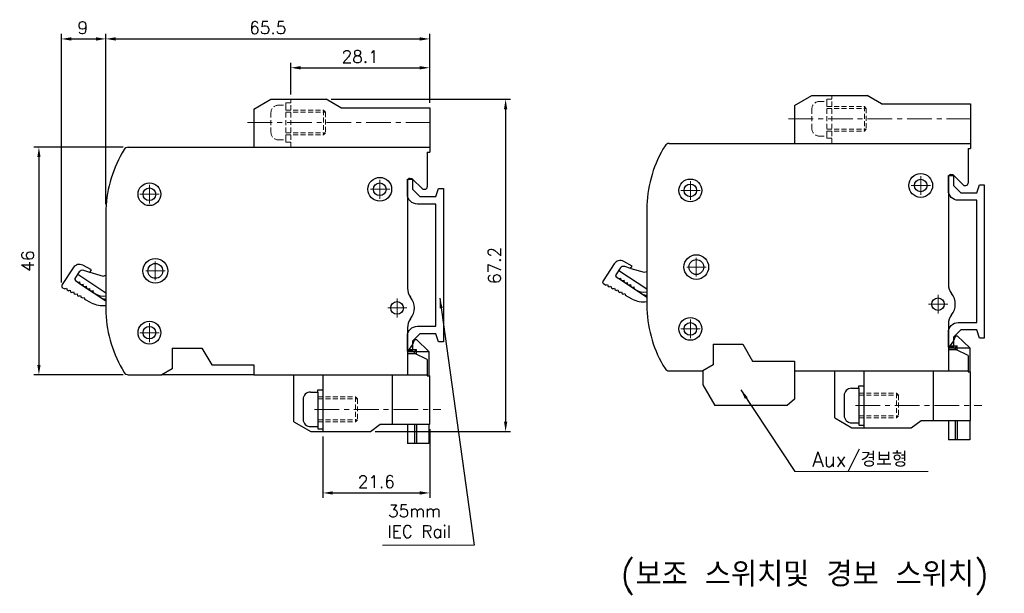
# Model space of a CAD drawing. Extents: x -212 to 178, y 261 to 527.
# Tile 2 of 2: x -21 to 178, y 378 to 494. Entities that reach past the tile are written whole.
import ezdxf

# ---------------------------------------------------------------- set-up
doc = ezdxf.new("R2010")
doc.units = 0
doc.header["$LTSCALE"] = 4
doc.header["$MEASUREMENT"] = 0
doc.linetypes.add('CENTER', pattern=[2, 1.25, -0.25, 0.25, -0.25])
doc.linetypes.add('HIDDEN', pattern=[0.375, 0.25, -0.125])
doc.layers.get('0').update_dxf_attribs({"linetype": 'CONTINUOUS', "lineweight": 25})
doc.layers.get('Defpoints').update_dxf_attribs({"linetype": 'CONTINUOUS', "lineweight": 0})
for name, color, linetype, lineweight in [('center', 1, 'CENTER', 9), ('DEVICE', 7, 'CONTINUOUS', 25), ('di', 3, 'CONTINUOUS', 0), ('hi', 2, 'HIDDEN', 15), ('Note', 2, 'CONTINUOUS', 0)]:
    doc.layers.add(name, color=color, linetype=linetype, lineweight=lineweight)
doc.styles.add('ROMANS', font='romans.shx', dxfattribs={"bigfont": 'ghs.shx'})
doc.styles.get("Standard").update_dxf_attribs({"font": 'romans.shx', "height": 2.5, "bigfont": 'ghs.shx'})
doc.dimstyles.get("Standard").update_dxf_attribs({"dimtxt": 2.5, "dimasz": 2, "dimexe": 0.5, "dimexo": 0.5, "dimgap": 1, "dimtad": 1, "dimdsep": 46, "dimtxsty": 'ROMANS', "dimcen": 0.09, "dimadec": 0, "dimazin": 2, "dimtfac": 1, "dimtmove": 0, "dimatfit": 3, "dimfxl": 1, "dimtolj": 1, "dimtzin": 0, "dimarcsym": 0})

# ---------------------------------------------------------------- blocks, each defined once
blk = doc.blocks.new('*D23')
at = {"layer": 'Defpoints', "color": 0}
for p in [(0.86, 468.57), (-17.21, 422.57), (0.86, 422.57)]:
    blk.add_point(p, dxfattribs=at)
at = {"layer": 'di', "color": 0, "lineweight": -2}
for p, q in [((-0.14, 468.57), (-18.21, 468.57)), ((-17.21, 466.57), (-17.21, 424.57)), ((-0.14, 422.57), (-18.21, 422.57))]:
    blk.add_line(p, q, dxfattribs=at)
at = {"layer": 'di', "color": 0}
for points in [[(-17.54, 466.57), (-16.88, 466.57), (-17.21, 468.57)], [(-17.54, 424.57), (-16.88, 424.57), (-17.21, 422.57)]]:
    blk.add_solid(points, dxfattribs=at)
at = {"layer": 'di', "insert": (-19.46, 445.57), "char_height": 2.5, "attachment_point": 5, "rotation": 90, "style": 'ROMANS'}
blk.add_mtext('46', dxfattribs=at)
blk = doc.blocks.new('*D24')
at = {"layer": 'Defpoints', "color": 0}
for p in [(61.83, 490.48), (61.83, 476.57), (-3.67, 456.07)]:
    blk.add_point(p, dxfattribs=at)
at = {"layer": 'di', "color": 0, "lineweight": -2}
for p, q in [((-3.67, 457.07), (-3.67, 491.48)), ((-1.67, 490.48), (59.83, 490.48)), ((61.83, 477.57), (61.83, 491.48))]:
    blk.add_line(p, q, dxfattribs=at)
at = {"layer": 'di', "color": 0}
for points in [[(-1.67, 490.81), (-1.67, 490.14), (-3.67, 490.48)], [(59.83, 490.81), (59.83, 490.14), (61.83, 490.48)]]:
    blk.add_solid(points, dxfattribs=at)
at = {"layer": 'di', "insert": (29.08, 492.73), "char_height": 2.5, "attachment_point": 5, "style": 'ROMANS'}
blk.add_mtext('65.5', dxfattribs=at)
blk = doc.blocks.new('*D25')
at = {"layer": 'Defpoints', "color": 0}
for p in [(40.89, 478.27), (49.83, 411.07), (77.19, 411.07)]:
    blk.add_point(p, dxfattribs=at)
at = {"layer": 'di', "color": 0, "lineweight": -2}
for p, q in [((41.89, 478.27), (78.19, 478.27)), ((77.19, 476.27), (77.19, 413.07)), ((50.83, 411.07), (78.19, 411.07))]:
    blk.add_line(p, q, dxfattribs=at)
at = {"layer": 'di', "color": 0}
for points in [[(76.86, 476.27), (77.52, 476.27), (77.19, 478.27)], [(76.86, 413.07), (77.52, 413.07), (77.19, 411.07)]]:
    blk.add_solid(points, dxfattribs=at)
at = {"layer": 'di', "insert": (74.94, 444.67), "char_height": 2.5, "attachment_point": 5, "rotation": 90, "style": 'ROMANS'}
blk.add_mtext('67.2', dxfattribs=at)
blk = doc.blocks.new('*D26')
at = {"layer": 'Defpoints', "color": 0}
for p in [(61.83, 412.57), (40.23, 411.07), (61.83, 398.67)]:
    blk.add_point(p, dxfattribs=at)
at = {"layer": 'di', "color": 0, "lineweight": -2}
for p, q in [((61.83, 411.57), (61.83, 397.67)), ((40.23, 410.07), (40.23, 397.67)), ((42.23, 398.67), (59.83, 398.67))]:
    blk.add_line(p, q, dxfattribs=at)
at = {"layer": 'di', "color": 0}
for points in [[(42.23, 399), (42.23, 398.34), (40.23, 398.67)], [(59.83, 399), (59.83, 398.34), (61.83, 398.67)]]:
    blk.add_solid(points, dxfattribs=at)
at = {"layer": 'di', "insert": (51.03, 400.92), "char_height": 2.5, "attachment_point": 5, "style": 'ROMANS'}
blk.add_mtext('21.6', dxfattribs=at)
blk = doc.blocks.new('*D27')
at = {"layer": 'Defpoints', "color": 0}
for p in [(61.83, 484.65), (33.73, 478.27), (61.83, 476.57)]:
    blk.add_point(p, dxfattribs=at)
at = {"layer": 'di', "color": 0, "lineweight": -2}
for p, q in [((33.73, 479.27), (33.73, 485.65)), ((35.73, 484.65), (59.83, 484.65)), ((61.83, 477.57), (61.83, 485.65))]:
    blk.add_line(p, q, dxfattribs=at)
at = {"layer": 'di', "color": 0}
for points in [[(35.73, 484.98), (35.73, 484.31), (33.73, 484.65)], [(59.83, 484.98), (59.83, 484.31), (61.83, 484.65)]]:
    blk.add_solid(points, dxfattribs=at)
at = {"layer": 'di', "insert": (47.78, 486.9), "char_height": 2.5, "attachment_point": 5, "style": 'ROMANS'}
blk.add_mtext('28.1', dxfattribs=at)
blk = doc.blocks.new('rtrt')
at = {"layer": 'DEVICE'}
for p, q in [((40.34, 121.61), (40.34, 90.6)), ((41.29, 121.61), (40.34, 121.61)), ((41.84, 119.96), (41.29, 121.61)), ((46.6, 123.47), (46.6, 121.46)), ((47.6, 123.47), (46.6, 123.47)), ((47.6, 120.46), (47.6, 123.47)), ((45.1, 119.96), (41.84, 119.96)), ((45.1, 119.96), (46.6, 121.46)), ((41.84, 93.75), (41.84, 118.46)), ((41.84, 118.46), (45.6, 118.46)), ((45.6, 93.75), (41.84, 93.75)), ((41.29, 90.6), (41.84, 92.25)), ((41.84, 92.25), (45.1, 92.25)), ((45.1, 92.25), (46.6, 90.75)), ((47.6, 88.75), (47.6, 91.75)), ((40.34, 90.6), (41.29, 90.6)), ((46.6, 90.75), (46.6, 88.75)), ((46.6, 88.75), (47.6, 88.75))]:
    blk.add_line(p, q, dxfattribs=at)
for centre, start, end in [((45.6, 120.46), 270, 0), ((45.6, 91.75), 0, 90)]:
    blk.add_arc(centre, 2, start, end, dxfattribs=at)
blk = doc.blocks.new('*D28')
at = {"layer": 'Defpoints', "color": 0}
for p in [(-3.67, 490.48), (-3.67, 456.07), (-12.67, 440.25)]:
    blk.add_point(p, dxfattribs=at)
at = {"layer": 'di', "color": 0, "lineweight": -2}
for p, q in [((-12.67, 441.25), (-12.67, 491.48)), ((-10.67, 490.48), (-5.67, 490.48)), ((-3.67, 457.07), (-3.67, 491.48))]:
    blk.add_line(p, q, dxfattribs=at)
at = {"layer": 'di', "color": 0}
for points in [[(-10.67, 490.81), (-10.67, 490.14), (-12.67, 490.48)], [(-5.67, 490.81), (-5.67, 490.14), (-3.67, 490.48)]]:
    blk.add_solid(points, dxfattribs=at)
at = {"layer": 'di', "insert": (-8.34, 492.73), "char_height": 2.5, "attachment_point": 5, "style": 'ROMANS'}
blk.add_mtext('9', dxfattribs=at)
blk = doc.blocks.new('kjkj')
for p, q in [((-1.57, 262.32), (-0.07, 262.32)), ((-0.07, 262.32), (-0.07, 255.32)), ((-0.07, 261.32), (7.53, 261.32)), ((-0.07, 260.92), (7.93, 260.92)), ((7.53, 261.32), (7.53, 256.32)), ((7.53, 261.32), (7.93, 260.92)), ((7.93, 260.92), (7.93, 256.72)), ((-3.07, 260.82), (-3.07, 256.82)), ((-1.57, 255.32), (-0.07, 255.32)), ((-0.07, 256.72), (7.93, 256.72)), ((-0.07, 256.32), (7.53, 256.32)), ((7.93, 256.72), (7.53, 256.32))]:
    blk.add_line(p, q)
for centre, start, end in [((-1.57, 260.82), 90, 180), ((-1.57, 256.82), 180, 270)]:
    blk.add_arc(centre, 1.5, start, end)

msp = doc.modelspace()

# ---------------------------------------------------------------- linework, layer by layer
for p, q in [((-10.27096, 444.22049), (-12.52554, 440.81823)), ((-6.60139, 443.78402), (-8.30412, 444.70974)), ((99.14585, 444.98834), (96.89126, 441.58608)), ((102.81542, 444.55187), (101.11268, 445.47759)), ((102.47421, 444.03697), (101.28937, 444.43414)), ((102.47421, 444.03697), (102.81542, 444.55187)), ((-9.04856, 443.34968), (-9.92473, 442.0275)), ((-6.9426, 443.26912), (-8.12744, 443.66628)), ((-6.9426, 443.26912), (-6.60139, 443.78402)), ((100.36824, 444.11753), (99.49207, 442.79535)), ((99.57643, 442.37956), (100.82681, 441.55097)), ((-9.84038, 441.61171), (-8.59, 440.78312)), ((-8.59, 440.78312), (-3.66503, 437.51947)), ((97.3826, 440.70718), (97.07694, 440.86651)), ((97.3826, 440.70718), (97.7873, 440.83454)), ((97.7873, 440.83454), (97.91465, 440.42984)), ((98.09201, 440.33739), (97.91465, 440.42984)), ((98.09201, 440.33739), (98.4967, 440.46475)), ((98.4967, 440.46475), (98.62406, 440.06005)), ((100.82681, 441.55097), (105.75178, 438.28732)), ((-12.03421, 439.93933), (-12.33987, 440.09866)), ((-12.03421, 439.93933), (-11.62951, 440.06669)), ((-11.62951, 440.06669), (-11.50215, 439.66199)), ((-11.3248, 439.56954), (-11.50215, 439.66199)), ((-11.3248, 439.56954), (-10.9201, 439.6969)), ((-10.9201, 439.6969), (-10.79275, 439.2922)), ((-10.61539, 439.19975), (-10.79275, 439.2922)), ((-10.61539, 439.19975), (-10.2107, 439.32711)), ((-10.2107, 439.32711), (-10.08334, 438.92241)), ((-9.88987, 438.82156), (-10.08334, 438.92241)), ((-9.87859, 438.83859), (-9.50129, 438.95732)), ((-9.50129, 438.95732), (-9.37393, 438.55263)), ((-9.19658, 438.46018), (-9.37393, 438.55263)), ((-9.19658, 438.46018), (-8.79188, 438.58754)), ((-8.79188, 438.58754), (-8.66453, 438.18284)), ((-8.48717, 438.09039), (-8.66453, 438.18284)), ((-8.48717, 438.09039), (-8.08248, 438.21775)), ((-8.08248, 438.21775), (-7.95512, 437.81305)), ((98.80141, 439.9676), (98.62406, 440.06005)), ((98.80141, 439.9676), (99.20611, 440.09496)), ((99.20611, 440.09496), (99.33347, 439.69026)), ((99.52694, 439.58942), (99.33347, 439.69026)), ((99.53822, 439.60644), (99.91552, 439.72518)), ((99.91552, 439.72518), (100.04287, 439.32048)), ((100.22023, 439.22803), (100.04287, 439.32048)), ((100.22023, 439.22803), (100.62492, 439.35539)), ((100.62492, 439.35539), (100.75228, 438.95069)), ((100.92963, 438.85824), (100.75228, 438.95069)), ((100.92963, 438.85824), (101.33433, 438.9856)), ((101.33433, 438.9856), (101.46169, 438.5809)), ((102.7968, 437.88496), (101.46169, 438.5809)), ((-6.62001, 437.11711), (-7.95512, 437.81305)), ((168.20178, 430.44238), (167.80178, 429.44238)), ((168.20178, 430.44238), (168.55178, 430.44238)), ((171.05178, 428.04238), (168.55178, 430.44238)), ((58.38497, 428.67453), (57.33497, 427.27453)), ((58.78497, 429.67453), (58.38497, 428.67453)), ((58.78497, 429.67453), (59.13497, 429.67453)), ((61.63497, 427.27453), (59.13497, 429.67453)), ((167.80178, 429.44238), (166.75178, 428.04238)), ((167.12321, 428.44238), (168.55178, 428.44238)), ((168.55178, 428.44238), (168.15178, 428.04238)), ((168.55178, 427.49838), (168.55178, 428.44238)), ((57.33497, 427.27453), (58.73497, 427.27453)), ((57.33497, 427.27453), (61.63497, 427.27453)), ((57.33497, 427.27453), (57.33497, 422.57453)), ((57.7064, 427.67453), (59.13497, 427.67453)), ((59.13497, 427.67453), (58.73497, 427.27453)), ((58.73497, 426.87453), (58.73497, 427.27453)), ((59.13497, 426.73053), (59.13497, 427.67453)), ((61.63497, 427.27453), (61.63497, 422.37453)), ((166.75178, 428.04238), (168.15178, 428.04238)), ((166.75178, 428.04238), (171.05178, 428.04238)), ((166.75178, 428.04238), (166.75178, 423.34238)), ((168.15178, 427.64238), (168.15178, 428.04238)), ((171.05178, 428.04238), (171.05178, 423.14238)), ((34.33984, 413.07453), (34.33984, 422.57453)), ((143.75665, 413.84238), (143.75665, 423.34238)), ((148.65178, 419.84238), (148.65178, 420.30238)), ((148.65178, 420.30238), (149.65178, 420.30238)), ((37.73497, 419.07453), (39.23497, 419.07453)), ((39.23497, 419.07453), (39.23497, 419.53453)), ((39.23497, 419.53453), (40.23497, 419.53453)), ((39.23497, 419.07453), (39.23497, 412.07453)), ((145.65178, 418.34238), (145.65178, 414.34238)), ((147.15178, 419.84238), (148.65178, 419.84238)), ((148.65178, 419.84238), (148.65178, 412.84238)), ((36.23497, 417.57453), (36.23497, 413.57453)), ((34.33984, 413.07453), (37.80394, 411.07453)), ((57.33497, 412.57453), (57.33497, 408.67453)), ((58.73497, 412.57453), (58.73497, 408.67453)), ((59.13497, 412.57453), (59.13497, 408.67453)), ((61.63497, 412.57453), (61.63497, 408.67453)), ((143.75665, 413.84238), (147.22075, 411.84238)), ((147.15178, 412.84238), (148.65178, 412.84238)), ((148.65178, 412.84238), (148.65178, 412.38238)), ((148.65178, 412.38238), (149.65178, 412.38238)), ((166.75178, 413.34238), (166.75178, 409.44238)), ((168.15178, 413.34238), (168.15178, 409.44238)), ((168.55178, 413.34238), (168.55178, 409.44238)), ((171.05178, 413.34238), (171.05178, 409.44238)), ((37.73497, 412.07453), (39.23497, 412.07453)), ((39.23497, 412.07453), (39.23497, 411.61453)), ((39.23497, 411.61453), (40.23497, 411.61453)), ((61.63497, 408.67453), (57.33497, 408.67453)), ((171.05178, 409.44238), (166.75178, 409.44238))]:
    msp.add_line(p, q)
for centre, radius, start, end in [((-9.02058, 443.3919), 1.5, 61.4686623, 146.4686623), ((100.39622, 444.15975), 1.5, 61.4686623, 146.4686623), ((101.03511, 443.67562), 0.8, 71.4686623, 146.4686623), ((-8.3817, 442.90776), 0.8, 71.4686623, 146.4686623), ((99.74215, 442.62963), 0.3, 146.4686623, 236.4686623), ((-12.10875, 440.54204), 0.5, 146.4686623, 242.4686623), ((-9.67466, 441.86178), 0.3, 146.4686623, 236.4686623), ((97.30806, 441.30989), 0.5, 146.4686623, 242.4686623), ((105.65511, 440.15057), 1.5, 236.4686623, 273.4164261), ((-4.3089, 441.55079), 5, 242.4686623, 277.3987618), ((-3.76169, 439.38272), 1.5, 236.4686623, 273.4164261), ((105.10791, 442.31864), 5, 242.4686623, 277.3987618), ((37.73497, 417.57453), 1.5, 90, 180), ((147.15178, 418.34238), 1.5, 90, 180), ((147.15178, 414.34238), 1.5, 180, 270), ((37.73497, 413.57453), 1.5, 180, 270)]:
    msp.add_arc(centre, radius, start, end)
at = {"layer": 'center', "color": 1}
for p, q in [((134.39749, 474.34238), (171.25178, 474.34238)), ((24.98068, 473.57453), (61.83497, 473.57453)), ((147.93534, 416.34238), (173.49685, 416.34238)), ((38.51853, 415.57453), (64.08004, 415.57453))]:
    msp.add_line(p, q, dxfattribs=at)
at = {"layer": 'center'}
for p, q in [((161.15178, 462.74333), (161.15178, 458.94143)), ((5.13497, 460.97548), (5.13497, 457.17358)), ((53.73597, 460.07453), (49.83402, 460.07453)), ((51.73497, 461.97548), (51.73497, 458.17358)), ((114.55178, 461.74333), (114.55178, 457.94143)), ((163.15278, 460.84238), (159.25083, 460.84238)), ((7.13597, 459.07453), (3.23402, 459.07453)), ((116.55278, 459.84238), (112.65083, 459.84238)), ((115.75178, 446.24333), (115.75178, 442.44143)), ((6.33497, 445.47548), (6.33497, 441.67358)), ((117.75278, 444.34238), (113.85083, 444.34238)), ((8.33597, 443.57453), (4.43402, 443.57453)), ((164.65178, 438.74333), (164.65178, 434.94143)), ((55.23497, 437.97548), (55.23497, 434.17358)), ((166.65278, 436.84238), (162.75083, 436.84238)), ((57.23597, 436.07453), (53.33402, 436.07453)), ((5.13497, 432.97548), (5.13497, 429.17358)), ((114.55178, 433.74333), (114.55178, 429.94143)), ((7.13597, 431.07453), (3.23402, 431.07453)), ((116.55278, 431.84238), (112.65083, 431.84238))]:
    msp.add_line(p, q, dxfattribs=at)
at = {"layer": 'Defpoints', "color": 0, "linetype": 'ByBlock'}
for p in [(168.20178, 430.44238), (58.78497, 429.67453), (168.55178, 428.44238), (59.13497, 427.67453)]:
    msp.add_point(p, dxfattribs=at)
at = {"layer": 'DEVICE'}
for p, q in [((26.23497, 476.27453), (29.69907, 478.27453)), ((43.83497, 476.57453), (40.89049, 478.27453)), ((135.65178, 477.04238), (139.11588, 479.04238)), ((153.25178, 477.34238), (150.30729, 479.04238)), ((58.23497, 462.27453), (60.43497, 460.07453)), ((167.65178, 463.04238), (169.85178, 460.84238)), ((60.43497, 460.07453), (60.83497, 460.07453)), ((169.85178, 460.84238), (170.25178, 460.84238)), ((125.18879, 428.74238), (127.15178, 425.34238)), ((15.77198, 427.97453), (17.73497, 424.57453)), ((61.33497, 425.67453), (58.83497, 426.87453)), ((170.75178, 426.44238), (168.25178, 427.64238)), ((119.15178, 424.54238), (117.07332, 423.34238)), ((9.73497, 423.77453), (7.65651, 422.57453)), ((26.23497, 422.57453), (7.65651, 422.57453)), ((40.23497, 422.57453), (40.23497, 411.07453)), ((54.33497, 412.57453), (54.33497, 422.57453)), ((61.83497, 412.57453), (61.83497, 422.37453)), ((117.07332, 423.34238), (117.07332, 420.53751)), ((135.65178, 423.34238), (135.65178, 417.61817)), ((149.65178, 423.34238), (149.65178, 411.84238)), ((163.75178, 413.34238), (163.75178, 423.34238)), ((171.25178, 413.34238), (171.25178, 423.14238)), ((117.07332, 420.53751), (119.53862, 416.34238)), ((134.12299, 416.34238), (119.53862, 416.34238)), ((135.65178, 417.61817), (134.12299, 416.34238))]:
    msp.add_line(p, q, dxfattribs=at)
at = {"layer": 'DEVICE', "color": 7}
for p, q in [((29.69907, 478.27453), (40.89049, 478.27453)), ((139.11588, 479.04238), (150.30729, 479.04238)), ((26.23497, 476.27453), (26.23497, 468.57453)), ((43.83497, 476.57453), (61.83497, 476.57453)), ((61.83497, 476.57453), (61.83497, 467.57453)), ((135.65178, 477.04238), (135.65178, 469.34238)), ((153.25178, 477.34238), (171.25178, 477.34238)), ((171.25178, 477.34238), (171.25178, 468.34238)), ((0.86408, 468.57453), (61.83497, 468.57453)), ((110.28089, 469.34238), (171.25178, 469.34238)), ((170.75178, 468.34238), (170.75178, 461.34238)), ((170.75178, 468.34238), (171.25178, 468.34238)), ((61.33497, 467.57453), (61.33497, 460.57453)), ((61.33497, 467.57453), (61.83497, 467.57453)), ((57.83497, 462.27453), (58.23497, 462.27453)), ((166.75178, 462.54238), (166.75178, 440.87227)), ((167.25178, 463.04238), (167.65178, 463.04238)), ((57.33497, 461.77453), (57.33497, 440.10442)), ((-3.66503, 456.07453), (-3.66503, 435.07453)), ((105.75178, 456.84238), (105.75178, 435.84238)), ((-9.33285, 442.90346), (-3.66503, 439.15677)), ((-6.91307, 443.31368), (-4.22934, 442.52043)), ((-4.22934, 442.52043), (-3.66503, 442.68795)), ((100.08395, 443.67131), (105.75178, 439.92462)), ((102.50374, 444.08153), (105.18746, 443.28828)), ((105.18746, 443.28828), (105.75178, 443.4558)), ((-9.33302, 441.27454), (-8.91819, 441.35919)), ((-8.83354, 440.94436), (-8.91819, 441.35919)), ((-8.83354, 440.94436), (-8.66704, 440.8343)), ((-8.66704, 440.8343), (-8.25221, 440.91895)), ((-8.16756, 440.50412), (-8.25221, 440.91895)), ((-8.16756, 440.50412), (-8.00106, 440.39406)), ((-8.00106, 440.39406), (-7.58623, 440.47871)), ((-7.50158, 440.06388), (-7.58623, 440.47871)), ((100.08379, 442.04239), (100.49862, 442.12704)), ((100.58327, 441.71221), (100.49862, 442.12704)), ((100.58327, 441.71221), (100.74977, 441.60215)), ((100.74977, 441.60215), (101.1646, 441.6868)), ((101.24925, 441.27197), (101.1646, 441.6868)), ((101.24925, 441.27197), (101.41575, 441.16191)), ((101.41575, 441.16191), (101.83058, 441.24656)), ((101.91523, 440.83173), (101.83058, 441.24656)), ((101.91523, 440.83173), (102.08172, 440.72167)), ((102.08172, 440.72167), (102.49656, 440.80632)), ((102.58121, 440.39149), (102.49656, 440.80632)), ((102.58121, 440.39149), (102.7477, 440.28143)), ((102.7477, 440.28143), (103.16254, 440.36608)), ((103.24719, 439.95125), (103.16254, 440.36608)), ((-7.50158, 440.06388), (-7.33508, 439.95382)), ((-7.33508, 439.95382), (-6.92025, 440.03847)), ((-6.8356, 439.62364), (-6.92025, 440.03847)), ((-6.8356, 439.62364), (-6.6691, 439.51358)), ((-6.6691, 439.51358), (-6.25427, 439.59823)), ((-6.16962, 439.18339), (-6.25427, 439.59823)), ((-6.16962, 439.18339), (-5.86975, 438.98517)), ((103.24719, 439.95125), (103.54706, 439.75302)), ((166.75178, 432.81249), (166.75178, 427.64238)), ((57.33497, 432.04464), (57.33497, 426.87453)), ((119.15178, 428.74238), (125.18879, 428.74238)), ((119.15178, 428.74238), (125.18879, 428.74238)), ((119.15178, 428.74238), (119.15178, 424.54238)), ((9.73497, 427.97453), (15.77198, 427.97453)), ((9.73497, 427.97453), (15.77198, 427.97453)), ((9.73497, 427.97453), (9.73497, 423.77453)), ((57.33497, 426.87453), (58.83497, 426.87453)), ((166.75178, 427.64238), (168.25178, 427.64238)), ((170.75178, 426.44238), (170.75178, 423.14238)), ((17.73497, 424.57453), (26.23497, 424.57453)), ((26.23497, 424.57453), (26.23497, 422.57453)), ((61.33497, 425.67453), (61.33497, 422.37453)), ((127.15178, 425.34238), (135.65178, 425.34238)), ((135.65178, 425.34238), (135.65178, 423.34238)), ((0.86408, 422.57453), (7.65651, 422.57453)), ((26.23497, 422.57453), (29.33497, 422.57453)), ((29.33497, 422.57453), (38.73497, 422.57453)), ((38.73497, 422.57453), (61.33497, 422.57453)), ((61.33497, 422.37453), (61.83497, 422.37453)), ((110.28089, 423.34238), (117.07332, 423.34238)), ((135.65178, 423.34238), (138.75178, 423.34238)), ((138.75178, 423.34238), (148.15178, 423.34238)), ((148.15178, 423.34238), (170.75178, 423.34238)), ((170.75178, 423.14238), (171.25178, 423.14238)), ((49.83497, 411.07453), (51.83497, 412.57453)), ((51.83497, 412.57453), (61.83497, 412.57453)), ((159.25178, 411.84238), (161.25178, 413.34238)), ((161.25178, 413.34238), (171.25178, 413.34238)), ((37.80394, 411.07453), (49.83497, 411.07453)), ((147.22075, 411.84238), (159.25178, 411.84238))]:
    msp.add_line(p, q, dxfattribs=at)
for centre, radius in [((51.73497, 460.07453), 2.4), ((114.55178, 459.84238), 2.3), ((161.15178, 460.84238), 2.4), ((161.15178, 460.84238), 1.275), ((5.13497, 459.07453), 2.3), ((5.13497, 459.07453), 1.275), ((51.73497, 460.07453), 1.275), ((114.55178, 459.84238), 1.275), ((5.13497, 431.07453), 2.3), ((5.13497, 431.07453), 1.275), ((114.55178, 431.84238), 2.3), ((114.55178, 431.84238), 1.275)]:
    msp.add_circle(centre, radius, dxfattribs=at)
at = {"layer": 'DEVICE'}
for centre, radius in [((115.75178, 444.34238), 2.5), ((6.33497, 443.57453), 2.5), ((6.33497, 443.57453), 1.5), ((115.75178, 444.34238), 1.5), ((55.23497, 436.07453), 1.275), ((164.65178, 436.84238), 1.275)]:
    msp.add_circle(centre, radius, dxfattribs=at)
for centre, radius, start, end in [((21.31229, 455.00987), 25, 148.430832, 177.559241), ((0.86408, 467.57453), 1, 90, 148.430832), ((130.7291, 455.77772), 25, 148.430832, 177.559241), ((110.28089, 468.34238), 1, 90, 148.430832), ((60.83497, 460.57453), 0.5, 270, 0), ((170.25178, 461.34238), 0.5, 270, 0), ((169.75178, 440.87227), 3, 180, 218.31488), ((60.33497, 440.10442), 3, 180, 218.31488), ((55.23497, 436.07453), 3.5, 321.68512, 38.31488), ((164.65178, 436.84238), 3.5, 321.68512, 38.31488), ((21.31229, 436.13919), 25, 182.440759, 211.569168), ((130.7291, 436.90704), 25, 182.440759, 211.569168), ((169.75178, 432.81249), 3, 141.68512, 180), ((60.33497, 432.04464), 3, 141.68512, 180), ((0.86408, 423.57453), 1, 211.569168, 270), ((110.28089, 424.34238), 1, 211.569168, 270)]:
    msp.add_arc(centre, radius, start, end, dxfattribs=at)
at = {"layer": 'DEVICE', "color": 7}
for centre, radius, start, end in [((57.83497, 461.77453), 0.5, 90, 180), ((167.25178, 462.54238), 0.5, 90, 180), ((-4.21884, 441.48259), 2.99376, 236.5335225, 280.6605692), ((105.19796, 442.25044), 2.99376, 236.5335225, 280.6605692)]:
    msp.add_arc(centre, radius, start, end, dxfattribs=at)
at = {"layer": 'di'}
for p, q in [((135.66797, 402.99396), (162.64168, 402.99396)), ((70.85182, 388.13381), (52.31672, 388.13381))]:
    msp.add_line(p, q, dxfattribs=at)
at = {"layer": 'hi'}
for p, q in [((33.73497, 468.57453), (33.73497, 478.27453)), ((142.15178, 477.84238), (142.15178, 478.30238)), ((142.15178, 478.30238), (143.15178, 478.30238)), ((143.15178, 469.34238), (143.15178, 479.04238)), ((32.73497, 477.07453), (32.73497, 477.53453)), ((32.73497, 477.53453), (33.73497, 477.53453)), ((32.73497, 470.07453), (32.73497, 469.61453)), ((142.15178, 470.84238), (142.15178, 470.38238)), ((142.15178, 470.38238), (143.15178, 470.38238)), ((32.73497, 469.61453), (33.73497, 469.61453)), ((148.65178, 418.84238), (156.25178, 418.84238)), ((148.65178, 418.44238), (156.65178, 418.44238)), ((156.25178, 418.84238), (156.25178, 413.84238)), ((156.25178, 418.84238), (156.65178, 418.44238)), ((156.65178, 418.44238), (156.65178, 414.24238)), ((39.23497, 418.07453), (46.83497, 418.07453)), ((39.23497, 417.67453), (47.23497, 417.67453)), ((46.83497, 418.07453), (46.83497, 413.07453)), ((46.83497, 418.07453), (47.23497, 417.67453)), ((47.23497, 417.67453), (47.23497, 413.47453)), ((39.23497, 413.47453), (47.23497, 413.47453)), ((39.23497, 413.07453), (46.83497, 413.07453)), ((47.23497, 413.47453), (46.83497, 413.07453)), ((148.65178, 414.24238), (156.65178, 414.24238)), ((148.65178, 413.84238), (156.25178, 413.84238)), ((156.65178, 414.24238), (156.25178, 413.84238))]:
    msp.add_line(p, q, dxfattribs=at)

# ---------------------------------------------------------------- block references
at = {"layer": 'di', "xscale": -1}
for p in [(104.93417, 338.62202), (214.35098, 339.38987)]:
    msp.add_blockref('rtrt', p, dxfattribs=at)
at = {"layer": 'hi'}
for p in [(32.80033, 214.75336), (142.21713, 215.52121)]:
    msp.add_blockref('kjkj', p, dxfattribs=at)

# ---------------------------------------------------------------- texts
at = {"layer": 'di'}
msp.add_text('Aux/경보형', height=3, dxfattribs=at).set_placement((139.19994, 403.96168))
at = {"layer": 'di', "style": 'ROMANS'}
for s, p in [('35mm', (53.40742, 393.77549)), ('IEC Rail', (53.28837, 389.60883))]:
    msp.add_text(s, height=2.5, dxfattribs=at).set_placement(p)
at = {"layer": 'Note', "insert": (100.45965, 384.71177), "char_height": 5, "width": 100.8082703, "attachment_point": 1}
msp.add_mtext('(보조 스위치및 경보 스위치)', dxfattribs=at)

# ---------------------------------------------------------------- dimensions: what is measured, and where the dimension line sits
at = {"layer": 'di'}
dim = msp.add_linear_dim(base=(-3.66503, 490.47697), p1=(-12.66503, 440.24549), p2=(-3.66503, 456.07453), dimstyle='Standard', override={"dimexe": 1, "dimexo": 1, "dimdec": 4, "dimcen": -0.09, "dimclrt": 256, "dimadec": 3, "dimtm": 0.2, "dimtfac": 0.6, "dimtdec": 4, "dimtolj": 0, "dimtzin": 8}, dxfattribs=at)
dim.commit()
dim.dimension.update_dxf_attribs({"geometry": '*D28', "text_midpoint": (-8.34109, 490.47697), "dimtype": 160})
for base, p1, p2, picture, middle in [((61.83497, 490.47697), (-3.66503, 456.07453), (61.83497, 476.57453), '*D24', (29.08497, 492.72697)), ((61.83497, 484.64732), (33.73497, 478.27453), (61.83497, 476.57453), '*D27', (47.78497, 486.89732)), ((61.83497, 398.66861), (40.23497, 411.07453), (61.83497, 412.57453), '*D26', (51.03497, 400.91861))]:
    dim = msp.add_linear_dim(base=base, p1=p1, p2=p2, dimstyle='Standard', override={"dimexe": 1, "dimexo": 1, "dimdec": 4, "dimcen": -0.09, "dimclrt": 256, "dimadec": 3, "dimtm": 0.2, "dimtfac": 0.6, "dimtdec": 4, "dimtolj": 0, "dimtzin": 8}, dxfattribs=at)
    dim.commit()
    dim.dimension.update_dxf_attribs({"geometry": picture, "text_midpoint": middle})
dim = msp.add_linear_dim(base=(77.19009, 411.07453), p1=(40.89049, 478.27453), p2=(49.83497, 411.07453), angle=90, dimstyle='Standard', override={"dimexe": 1, "dimexo": 1, "dimdec": 4, "dimcen": -0.09, "dimclrt": 256, "dimadec": 3, "dimtm": 0.2, "dimtfac": 0.6, "dimtdec": 4, "dimtolj": 0, "dimtzin": 8}, dxfattribs=at)
dim.commit()
dim.dimension.update_dxf_attribs({"geometry": '*D25', "text_midpoint": (74.94009, 444.67453)})
dim = msp.add_linear_dim(base=(-17.20866, 422.57453), p1=(0.86408, 468.57453), p2=(0.86408, 422.57453), angle=90, dimstyle='Standard', override={"dimexe": 1, "dimexo": 1, "dimdec": 4, "dimcen": -0.09, "dimclrt": 256, "dimadec": 3, "dimtm": 0.2, "dimtfac": 0.6, "dimtdec": 4, "dimtolj": 0, "dimtzin": 8}, dxfattribs=at)
dim.commit()
dim.dimension.update_dxf_attribs({"geometry": '*D23', "text_midpoint": (-17.20866, 445.57453), "dimtype": 160})

# ---------------------------------------------------------------- leaders
for points, override in [([(63.86782, 438.02787), (70.85182, 388.13381)], {"dimexe": 1, "dimexo": 1, "dimtad": 0, "dimdec": 4, "dimcen": -0.09, "dimclrt": 256, "dimadec": 3, "dimtm": 0.2, "dimtfac": 0.6, "dimtdec": 4, "dimtolj": 0, "dimtzin": 8}), ([(124.76885, 419.5362), (135.66797, 402.99396)], {"dimtxt": 3, "dimasz": 2, "dimexe": 1, "dimexo": 1, "dimgap": 1, "dimtad": 1, "dimtih": 0, "dimtoh": 0, "dimdec": 3, "dimzin": 8, "dimcen": 0, "dimadec": 2, "dimazin": 2, "dimtm": 0.1, "dimtfac": 0.6, "dimtdec": 3, "dimtofl": 1})]:
    msp.add_leader(points, dimstyle='Standard', override=override, dxfattribs=at)

doc.saveas('drawing.dxf')
